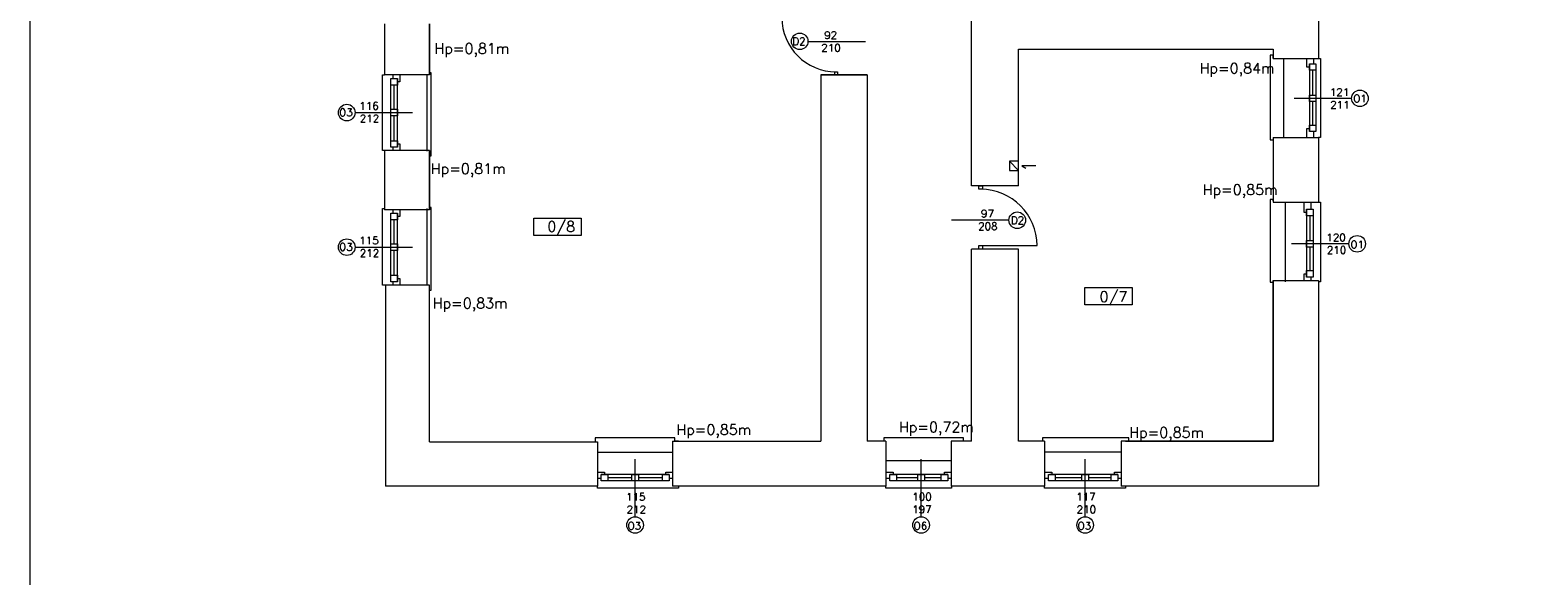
# Model space of a CAD drawing. Header units: millimetres. Extents: x -12354389001 to 271431, y -126469 to 48347.
# Tile 80 of 204: x -129376 to -127068, y -92173 to -91337. Entities that reach past the tile are written whole.
import ezdxf

# ---------------------------------------------------------------- set-up
doc = ezdxf.new("R2010")
doc.units = ezdxf.units.MM
doc.layers.get('0').update_dxf_attribs({"lineweight": 9})
for name, color, linetype, lineweight in [('IS_Text_Odbiornikow_Therm', 7, 'Continuous', 5), ('LINIE PRZEKROJOWE', 7, 'Continuous', 13), ('OPISY', 255, 'Continuous', 9), ('stolarka', 252, 'Continuous', 9), ('WIDOK', 252, 'Continuous', 15)]:
    doc.layers.add(name, color=color, linetype=linetype, lineweight=lineweight)
doc.styles.add('ROMANS-POTROJNY-0-8-W', font='ROMANT.SHX', dxfattribs={"width": 0.8})

# ---------------------------------------------------------------- blocks, each defined once
blk = doc.blocks.new('oj')
at = {"color": 252, "linetype": 'Continuous', "lineweight": 13}
for p, q in [((-95099.2, 12997.3), (-95104.2, 12997.3)), ((-95104.2, 12997.3), (-95104.2, 12870.7)), ((-95099.2, 12992.3), (-95099.2, 12997.3)), ((-95030.2, 12992.3), (-95027.2, 12992.3)), ((-95027.2, 12992.3), (-95027.2, 12871.2)), ((-96463.2, 12851.3), (-96463.2, 12967.3)), ((-96463.2, 12967.3), (-96460.2, 12967.3)), ((-96388.3, 12970), (-96391.2, 12970)), ((-96388.3, 12969.9), (-96388.3, 12970)), ((-96388.3, 12843.3), (-96388.3, 12969.9)), ((-95104.2, 12870.7), (-95104.2, 12867.7)), ((-95104.2, 12867.7), (-95099.2, 12867.7)), ((-95027.2, 12871.2), (-95030.2, 12871.2)), ((-96460.2, 12851.3), (-96463.2, 12851.3)), ((-96391.2, 12843.3), (-96388.3, 12843.3)), ((-95463, 12827.8), (-95484.2, 12827.8)), ((-95484.2, 12827.8), (-95478.3, 12824.1)), ((-95099.2, 12776.4), (-95104.2, 12776.4)), ((-95104.2, 12776.4), (-95104.2, 12649.8)), ((-95099.2, 12774.4), (-95099.2, 12776.4)), ((-95030.2, 12772.3), (-95027.2, 12772.3)), ((-95027.2, 12772.3), (-95027.2, 12650.3)), ((-96463.2, 12645.3), (-96463.2, 12762.3)), ((-96463.2, 12762.3), (-96460.2, 12762.3)), ((-96388.3, 12764), (-96391.2, 12764)), ((-96388.3, 12763.9), (-96388.3, 12764)), ((-96388.3, 12637.3), (-96388.3, 12763.9)), ((-95104.2, 12649.8), (-95104.2, 12649.7)), ((-95104.2, 12649.7), (-95099.2, 12649.7)), ((-95027.2, 12650.3), (-95030.2, 12650.3)), ((-96458.2, 12645.3), (-96463.2, 12645.3)), ((-96391.2, 12637.3), (-96388.3, 12637.3)), ((-96131.8, 12411.3), (-96137.6, 12411.3)), ((-96137.6, 12411.3), (-96137.6, 12405)), ((-96015.5, 12411.3), (-96131.8, 12411.3)), ((-96015.5, 12406.3), (-96015.5, 12411.3)), ((-96010.1, 12406.3), (-96015.5, 12406.3)), ((-95689.8, 12411.3), (-95695.7, 12411.3)), ((-95695.7, 12411.3), (-95695.7, 12406.3)), ((-95573.6, 12411.3), (-95689.8, 12411.3)), ((-95573.6, 12406.3), (-95573.6, 12411.3)), ((-95568.2, 12406.3), (-95573.6, 12406.3)), ((-95446.9, 12411.3), (-95452.7, 12411.3)), ((-95452.7, 12411.3), (-95452.7, 12406.3)), ((-95320.3, 12411.3), (-95446.9, 12411.3)), ((-95325.3, 12406.3), (-95320.3, 12406.3)), ((-95320.3, 12406.3), (-95320.3, 12411.3)), ((-96134.1, 12334.3), (-96134.1, 12337.3)), ((-96010.1, 12334.3), (-96134.1, 12334.3)), ((-96010.1, 12337.3), (-96010.1, 12334.3)), ((-95692.2, 12334.3), (-95692.2, 12337.3)), ((-95592.1, 12334.3), (-95692.2, 12334.3)), ((-95592.1, 12337.3), (-95592.1, 12334.3)), ((-95449.3, 12334.3), (-95449.3, 12337.3)), ((-95325.3, 12334.3), (-95449.3, 12334.3)), ((-95325.3, 12337.3), (-95325.3, 12334.3))]:
    blk.add_line(p, q, dxfattribs=at)
at = {"layer": 'LINIE PRZEKROJOWE', "color": 252, "linetype": 'Continuous', "lineweight": 13}
for p, q in [((-95561.2, 12797.3), (-95561.2, 13610.3)), ((-95030.2, 13092.3), (-95030.2, 12992.3)), ((-96460.2, 13045.3), (-96460.2, 12967.3)), ((-96391.2, 13045.3), (-96391.2, 12967.3)), ((-96391.2, 12967.3), (-96391.2, 13045.3)), ((-95489.2, 12797.3), (-95489.2, 13006.3)), ((-95489.2, 13006.3), (-95099.2, 13006.3)), ((-95099.2, 13006.3), (-95099.2, 12992.3)), ((-95099.2, 13006.3), (-95099.2, 12992.3)), ((-95099.2, 13006.3), (-95099.2, 12992.3)), ((-95099.2, 13006.3), (-95099.2, 12992.3)), ((-95099.2, 12992.3), (-95030.2, 12992.3)), ((-96391.2, 12967.3), (-96460.2, 12967.3)), ((-95721.2, 12967.3), (-95792.2, 12967.3)), ((-95792.2, 12967.3), (-95792.2, 12406.3)), ((-95792.2, 12967.3), (-95721.2, 12967.3)), ((-95721.2, 12967.3), (-95721.2, 12406.3)), ((-95099.2, 12871.3), (-95030.2, 12871.3)), ((-95099.2, 12871.3), (-95099.2, 12813.3)), ((-95099.2, 12871.3), (-95099.2, 12772.3)), ((-95030.2, 12871.3), (-95030.2, 12772.3)), ((-96460.2, 12851.3), (-96460.2, 12760.3)), ((-96391.2, 12851.3), (-96460.2, 12851.3)), ((-96391.2, 12851.3), (-96391.2, 12760.3)), ((-96391.2, 12760.3), (-96391.2, 12851.3)), ((-95489.2, 12834.7), (-95503.2, 12834.7)), ((-95503.2, 12834.7), (-95503.2, 12820.7)), ((-95503.2, 12834.7), (-95489.2, 12820.7)), ((-95503.2, 12820.7), (-95489.2, 12820.7)), ((-95099.2, 12813.3), (-95099.2, 12772.3)), ((-95489.2, 12797.3), (-95561.2, 12797.3)), ((-95099.2, 12777), (-95099.2, 12772.3)), ((-95099.2, 12772.3), (-95030.2, 12772.3)), ((-96391.2, 12760.3), (-96460.2, 12760.3)), ((-95489.2, 12700.3), (-95561.2, 12700.3)), ((-95561.2, 12406.3), (-95561.2, 12700.3)), ((-95489.2, 12406.3), (-95489.2, 12700.3)), ((-95489.2, 12406.3), (-95489.2, 12700.3)), ((-95099.2, 12652.3), (-95030.2, 12652.3)), ((-95099.2, 12406.3), (-95099.2, 12652.3)), ((-95099.2, 12652.3), (-95099.2, 12406.3)), ((-95099.2, 12652.3), (-95099.2, 12406.3)), ((-95030.2, 12652.3), (-95030.2, 12337.3)), ((-96391.2, 12645.3), (-96458.2, 12645.3)), ((-96458.2, 12645.3), (-96458.2, 12337.3)), ((-96391.2, 12405), (-96391.2, 12645.3)), ((-95099.2, 12614), (-95099.2, 12581)), ((-95030.2, 12614), (-95030.2, 12495.9)), ((-96391.2, 12405), (-96134.1, 12405)), ((-96134.1, 12405), (-96134.1, 12337.3)), ((-96019.1, 12406.3), (-96019.1, 12337.3)), ((-96019.1, 12406.3), (-95792.2, 12406.3)), ((-95692.2, 12406.3), (-95721.2, 12406.3)), ((-95692.2, 12406.3), (-95692.2, 12337.3)), ((-95592.2, 12406.3), (-95592.2, 12337.3)), ((-95561.2, 12406.3), (-95592.2, 12406.3)), ((-95561.2, 12406.3), (-95592.2, 12406.3)), ((-95449.3, 12406.3), (-95489.2, 12406.3)), ((-95449.3, 12406.3), (-95489.2, 12406.3)), ((-95449.3, 12406.3), (-95449.3, 12337.3)), ((-95106.2, 12406.3), (-95332.3, 12406.3)), ((-95332.3, 12406.3), (-95332.3, 12337.3)), ((-95099.2, 12406.3), (-95325.3, 12406.3)), ((-95325.3, 12406.3), (-95099.2, 12406.3)), ((-95099.2, 12406.3), (-95325.3, 12406.3)), ((-95099.2, 12406.3), (-95322.8, 12406.3)), ((-96134.1, 12337.3), (-96458.2, 12337.3)), ((-95692.2, 12337.3), (-96019.1, 12337.3)), ((-95449.3, 12337.3), (-95592.2, 12337.3)), ((-95030.2, 12337.3), (-95332.3, 12337.3))]:
    blk.add_line(p, q, dxfattribs=at)
at = {"layer": 'LINIE PRZEKROJOWE'}
blk.add_lwpolyline([(-97002.5, 15685.1), (-88592.5, 15685.1), (-88592.5, 9745.1), (-97002.5, 9745.1), (-97002.5, 15685.1)], dxfattribs=at)
at = {"layer": 'OPISY', "color": 252, "linetype": 'Continuous', "lineweight": 13}
for p, q in [((-95811.6, 13018.4), (-95723.5, 13018.4)), ((-94979.3, 12931.1), (-95067.4, 12931.1)), ((-96505, 12909.3), (-96416.9, 12909.3)), ((-96231.1, 12721.1), (-96231.1, 12747.7)), ((-96231.1, 12747.7), (-96158.9, 12747.7)), ((-96158.9, 12747.7), (-96158.9, 12721.1)), ((-95503.9, 12744.5), (-95592, 12744.5)), ((-96158.9, 12721.1), (-96231.1, 12721.1)), ((-96505, 12703.3), (-96416.9, 12703.3)), ((-94983.5, 12708.4), (-95071.6, 12708.4)), ((-95387.6, 12614.9), (-95387.6, 12641.5)), ((-95387.6, 12641.5), (-95315.5, 12641.5)), ((-95315.5, 12641.5), (-95315.5, 12614.9)), ((-95315.5, 12614.9), (-95387.6, 12614.9)), ((-96076.3, 12290.5), (-96076.3, 12378.6)), ((-95638.4, 12290.5), (-95638.4, 12378.6)), ((-95387.3, 12290.5), (-95387.3, 12378.6))]:
    blk.add_line(p, q, dxfattribs=at)
for centre in [(-95824.3, 13018.4), (-94966.6, 12931.1), (-96517.7, 12909.3), (-95491.2, 12744.5), (-94970.8, 12708.4), (-96517.7, 12703.3), (-96076.3, 12277.8), (-95638.4, 12277.8), (-95387.3, 12277.8)]:
    blk.add_circle(centre, 12.7, dxfattribs=at)
at = {"layer": 'stolarka', "color": 252, "linetype": 'Continuous', "lineweight": 13}
for p, q in [((-95047.7, 12979.1), (-95047.7, 12992.3)), ((-95047.7, 12992.3), (-95037.7, 12992.3)), ((-95044, 12979.1), (-95047.7, 12979.1)), ((-95044, 12984.1), (-95044, 12880.1)), ((-95044, 12974.1), (-95044, 12984.1)), ((-95044, 12984.1), (-95034, 12984.1)), ((-95034, 12974.1), (-95044, 12974.1)), ((-95039, 12974.1), (-95039, 12936.1)), ((-95037.7, 12992.3), (-95037.7, 12984.1)), ((-95034, 12984.1), (-95034, 12880.1)), ((-95034, 12984.1), (-95034, 12974.1)), ((-96450.2, 12951.3), (-96450.2, 12961.3)), ((-96450.2, 12961.3), (-96440.2, 12961.3)), ((-96450.2, 12856.3), (-96450.2, 12960.3)), ((-96440.2, 12951.3), (-96450.2, 12951.3)), ((-96446.6, 12961.3), (-96446.6, 12967.3)), ((-96445.2, 12914.3), (-96445.2, 12951.3)), ((-96440.2, 12961.3), (-96440.2, 12951.3)), ((-96440.2, 12856.3), (-96440.2, 12960.3)), ((-96436.6, 12956.3), (-96440.2, 12956.3)), ((-96436.6, 12967.3), (-96436.6, 12956.3)), ((-95044, 12926.1), (-95044, 12936.1)), ((-95044, 12936.1), (-95034, 12936.1)), ((-95034, 12936.1), (-95034, 12926.1)), ((-96450.2, 12904.3), (-96450.2, 12914.3)), ((-96450.2, 12914.3), (-96440.2, 12914.3)), ((-96440.2, 12904.3), (-96450.2, 12904.3)), ((-96445.2, 12866.3), (-96445.2, 12904.3)), ((-96440.2, 12914.3), (-96440.2, 12904.3)), ((-95034, 12926.1), (-95044, 12926.1)), ((-95039, 12926.1), (-95039, 12890.1)), ((-95047.7, 12871.3), (-95047.7, 12885.1)), ((-95047.7, 12885.1), (-95044, 12885.1)), ((-95044, 12890.1), (-95034, 12890.1)), ((-95044, 12880.1), (-95044, 12890.1)), ((-95034, 12880.1), (-95044, 12880.1)), ((-95037.7, 12880.1), (-95037.7, 12871.3)), ((-95034, 12890.1), (-95034, 12880.1)), ((-96450.2, 12856.3), (-96450.2, 12866.3)), ((-96450.2, 12866.3), (-96440.2, 12866.3)), ((-96440.2, 12866.3), (-96440.2, 12856.3)), ((-96440.2, 12861.3), (-96436.6, 12861.3)), ((-96436.6, 12861.3), (-96436.6, 12851.3)), ((-96440.2, 12856.3), (-96450.2, 12856.3)), ((-96446.6, 12851.3), (-96446.6, 12856.3)), ((-96436.6, 12851.3), (-96446.6, 12851.3)), ((-95051.9, 12756.4), (-95051.9, 12772.3)), ((-95051.9, 12772.3), (-95041.9, 12772.3)), ((-95041.9, 12772.3), (-95041.9, 12761.4)), ((-96450.2, 12745.3), (-96450.2, 12755.3)), ((-96450.2, 12755.3), (-96440.2, 12755.3)), ((-96450.2, 12650.3), (-96450.2, 12754.3)), ((-96440.2, 12745.3), (-96450.2, 12745.3)), ((-96446.6, 12755.3), (-96446.6, 12760.3)), ((-96445.2, 12708.3), (-96445.2, 12745.3)), ((-96440.2, 12755.3), (-96440.2, 12745.3)), ((-96440.2, 12650.3), (-96440.2, 12754.3)), ((-96436.6, 12750.3), (-96440.2, 12750.3)), ((-96436.6, 12760.3), (-96436.6, 12750.3)), ((-95048.2, 12756.4), (-95051.9, 12756.4)), ((-95048.2, 12761.4), (-95048.2, 12657.4)), ((-95048.2, 12751.4), (-95048.2, 12761.4)), ((-95048.2, 12761.4), (-95038.2, 12761.4)), ((-95038.2, 12751.4), (-95048.2, 12751.4)), ((-95043.2, 12751.4), (-95043.2, 12713.4)), ((-95038.2, 12761.4), (-95038.2, 12751.4)), ((-95038.2, 12751.4), (-95038.2, 12657.4)), ((-96450.2, 12698.3), (-96450.2, 12708.3)), ((-96450.2, 12708.3), (-96440.2, 12708.3)), ((-96440.2, 12698.3), (-96450.2, 12698.3)), ((-96445.2, 12660.3), (-96445.2, 12698.3)), ((-96440.2, 12708.3), (-96440.2, 12698.3)), ((-95048.2, 12703.4), (-95048.2, 12713.4)), ((-95048.2, 12713.4), (-95038.2, 12713.4)), ((-95038.2, 12703.4), (-95048.2, 12703.4)), ((-95043.2, 12703.4), (-95043.2, 12667.4)), ((-95038.2, 12713.4), (-95038.2, 12703.4)), ((-96450.2, 12650.3), (-96450.2, 12660.3)), ((-96450.2, 12660.3), (-96440.2, 12660.3)), ((-96440.2, 12650.3), (-96450.2, 12650.3)), ((-96446.6, 12645.3), (-96446.6, 12650.3)), ((-96440.2, 12660.3), (-96440.2, 12650.3)), ((-96440.2, 12655.3), (-96436.6, 12655.3)), ((-96436.6, 12655.3), (-96436.6, 12645.3)), ((-95051.9, 12662.4), (-95048.2, 12662.4)), ((-95051.9, 12652.3), (-95051.9, 12662.4)), ((-95048.2, 12657.4), (-95048.2, 12667.4)), ((-95048.2, 12667.4), (-95038.2, 12667.4)), ((-95038.2, 12657.4), (-95048.2, 12657.4)), ((-95041.9, 12657.4), (-95041.9, 12652.3)), ((-95038.2, 12667.4), (-95038.2, 12657.4)), ((-96436.6, 12645.3), (-96446.6, 12645.3)), ((-96134.1, 12358.9), (-96123.1, 12358.9)), ((-96024.1, 12355.3), (-96128.1, 12355.3)), ((-96128.1, 12345.3), (-96128.1, 12355.3)), ((-96128.1, 12355.3), (-96118.1, 12355.3)), ((-96123.1, 12358.9), (-96123.1, 12355.3)), ((-96118.1, 12355.3), (-96118.1, 12345.3)), ((-96081.3, 12350.3), (-96118.1, 12350.3)), ((-96081.3, 12345.3), (-96081.3, 12355.3)), ((-96081.3, 12355.3), (-96071.3, 12355.3)), ((-96071.3, 12355.3), (-96071.3, 12345.3)), ((-96034.1, 12350.3), (-96071.3, 12350.3)), ((-96034.1, 12345.3), (-96034.1, 12355.3)), ((-96034.1, 12355.3), (-96024.1, 12355.3)), ((-96029.1, 12355.3), (-96029.1, 12358.9)), ((-96029.1, 12358.9), (-96019.1, 12358.9)), ((-96024.1, 12355.3), (-96024.1, 12345.3)), ((-96019.1, 12358.9), (-96019.1, 12348.9)), ((-95692.2, 12358.9), (-95681.2, 12358.9)), ((-95597.6, 12355.3), (-95686.2, 12355.3)), ((-95686.2, 12345.3), (-95686.2, 12355.3)), ((-95686.2, 12355.3), (-95676.2, 12355.3)), ((-95681.2, 12358.9), (-95681.2, 12355.3)), ((-95676.2, 12355.3), (-95676.2, 12345.3)), ((-95643.4, 12350.3), (-95676.2, 12350.3)), ((-95643.4, 12345.3), (-95643.4, 12355.3)), ((-95643.4, 12355.3), (-95633.4, 12355.3)), ((-95633.4, 12355.3), (-95633.4, 12345.3)), ((-95607.6, 12350.3), (-95633.4, 12350.3)), ((-95607.6, 12345.3), (-95607.6, 12355.3)), ((-95607.6, 12355.3), (-95597.6, 12355.3)), ((-95602.6, 12355.3), (-95602.6, 12358.9)), ((-95602.6, 12358.9), (-95592.6, 12358.9)), ((-95597.6, 12355.3), (-95597.6, 12345.3)), ((-95592.6, 12358.9), (-95592.6, 12348.9)), ((-95449.3, 12358.9), (-95438.3, 12358.9)), ((-95443.3, 12345.3), (-95443.3, 12355.3)), ((-95443.3, 12355.3), (-95433.3, 12355.3)), ((-95337.3, 12355.3), (-95441.3, 12355.3)), ((-95438.3, 12358.9), (-95438.3, 12355.3)), ((-95433.3, 12355.3), (-95433.3, 12345.3)), ((-95392.3, 12350.3), (-95433.3, 12350.3)), ((-95392.3, 12345.3), (-95392.3, 12355.3)), ((-95392.3, 12355.3), (-95382.3, 12355.3)), ((-95382.3, 12355.3), (-95382.3, 12345.3)), ((-95347.3, 12350.3), (-95382.3, 12350.3)), ((-95347.3, 12345.3), (-95347.3, 12355.3)), ((-95347.3, 12355.3), (-95337.3, 12355.3)), ((-95342.3, 12355.3), (-95342.3, 12358.9)), ((-95342.3, 12358.9), (-95332.3, 12358.9)), ((-95337.3, 12355.3), (-95337.3, 12345.3)), ((-95332.3, 12358.9), (-95332.3, 12348.9)), ((-96128.1, 12348.9), (-96134.1, 12348.9)), ((-96118.1, 12345.3), (-96128.1, 12345.3)), ((-96024.1, 12345.3), (-96119.1, 12345.3)), ((-96071.3, 12345.3), (-96081.3, 12345.3)), ((-96024.1, 12345.3), (-96034.1, 12345.3)), ((-96019.1, 12348.9), (-96024.1, 12348.9)), ((-95686.2, 12348.9), (-95692.2, 12348.9)), ((-95676.2, 12345.3), (-95686.2, 12345.3)), ((-95597.6, 12345.3), (-95677.2, 12345.3)), ((-95633.4, 12345.3), (-95643.4, 12345.3)), ((-95597.6, 12345.3), (-95607.6, 12345.3)), ((-95592.6, 12348.9), (-95597.6, 12348.9)), ((-95443.3, 12348.9), (-95449.3, 12348.9)), ((-95433.3, 12345.3), (-95443.3, 12345.3)), ((-95337.3, 12345.3), (-95434.3, 12345.3)), ((-95382.3, 12345.3), (-95392.3, 12345.3)), ((-95337.3, 12345.3), (-95347.3, 12345.3)), ((-95332.3, 12348.9), (-95337.3, 12348.9))]:
    blk.add_line(p, q, dxfattribs=at)
at = {"layer": 'stolarka', "color": 252, "linetype": 'Continuous', "lineweight": 13, "transparency": 33554684}
for points in [[(-95766.2, 12971.7), (-95766.2, 12967.3), (-95770.6, 12967.3), (-95770.6, 12971.7)], [(-95549.8, 12791.9), (-95549.8, 12797.3), (-95544.4, 12797.3), (-95544.4, 12791.9)], [(-95544.4, 12700.3), (-95549.8, 12700.3), (-95549.8, 12705.7), (-95544.4, 12705.7)]]:
    blk.add_lwpolyline(points, close=True, dxfattribs=at)
blk.add_lwpolyline([(-95547.1, 12705.7), (-95460.9, 12705.7)], dxfattribs=at)
for centre, radius, start, end in [((-95768.4, 13054.9), 83.2, 180, 270), ((-95547.1, 12705.7), 86.2, 0, 90)]:
    blk.add_arc(centre, radius, start, end, dxfattribs=at)
at = {"layer": 'WIDOK', "color": 252, "linetype": 'Continuous', "lineweight": 13, "ltscale": 10}
for p, q in [((-95083.4, 12992.8), (-95083.4, 12871.8)), ((-96395.1, 12967.3), (-96395.1, 12850.3)), ((-95081.2, 12772.3), (-95081.2, 12650.3)), ((-96395.1, 12762.3), (-96395.1, 12645.3)), ((-96019.1, 12389), (-96134.1, 12389)), ((-95592.2, 12376.3), (-95692.2, 12376.3)), ((-95332.3, 12389.3), (-95449.3, 12389.3))]:
    blk.add_line(p, q, dxfattribs=at)
at = {"layer": 'OPISY', "color": 252, "linetype": 'Continuous', "lineweight": 13, "style": 'ROMANS-POTROJNY-0-8-W'}
for s, height, p in [('D2', 11.57, (-95835.6, 13012.7)), ('O1', 11.57, (-94976.9, 12925.1)), ('O3', 11.57, (-96529.5, 12903.8)), ('0/8', 16, (-96210.6, 12726.8)), ('D2', 11.57, (-95501, 12738.6)), ('O3', 11.57, (-96529.5, 12697.8)), ('O1', 11.57, (-94981.1, 12701.6)), ('0/7', 16, (-95365.1, 12619.5)), ('O3', 11.57, (-96087.8, 12270.7)), ('O6', 11.57, (-95649.9, 12270.7)), ('O3', 11.57, (-95398.8, 12270.7))]:
    blk.add_text(s, height=height, dxfattribs=at).set_placement(p)
at = {"layer": 'OPISY', "color": 252, "linetype": 'Continuous', "lineweight": 13, "ltscale": 0.15, "style": 'ROMANS-POTROJNY-0-8-W'}
for s, p in [('Hp=0,81m', (-96383.4, 12999.4)), ('Hp=0,84m', (-95212, 12969.2)), ('Hp=0,81m', (-96389, 12815.5)), ('Hp=0,85m', (-95207.3, 12783.2)), ('Hp=0,83m', (-96386.1, 12609.5)), ('Hp=0,85m', (-96013.1, 12415.9)), ('Hp=0,72m', (-95672.3, 12419.9)), ('Hp=0,85m', (-95319.8, 12411.4))]:
    blk.add_text(s, height=16, dxfattribs=at).set_placement(p)
at = {"layer": 'stolarka', "color": 252, "linetype": 'Continuous', "lineweight": 13, "style": 'ROMANS-POTROJNY-0-8-W'}
for s, p in [('92 ', (-95786.8, 13022)), ('210', (-95791.2, 13002.6)), ('211', (-95012.1, 12915.4)), ('121', (-95012.7, 12934.8)), ('212', (-96497.8, 12894.4)), ('116', (-96498.5, 12913.7)), ('97', (-95546.7, 12748.9)), ('115', (-96498.6, 12707.7)), ('208', (-95551.1, 12729.5)), ('120', (-95018, 12712.3)), ('212', (-96497.8, 12688.4)), ('210', (-95017.3, 12693)), ('115', (-96090.1, 12315.1)), ('100', (-95652, 12315.3)), ('117', (-95401, 12315.3)), ('212', (-96089.3, 12295.7)), ('197', (-95652.1, 12295.9)), ('210', (-95400.3, 12295.9))]:
    blk.add_text(s, height=11.57, dxfattribs=at).set_placement(p)

msp = doc.modelspace()

# ---------------------------------------------------------------- block references
at = {"layer": 'IS_Text_Odbiornikow_Therm', "color": 7, "ltscale": 0.5}
msp.add_blockref('oj', (-32373.467, -104372.956), dxfattribs=at)

doc.saveas('drawing.dxf')
